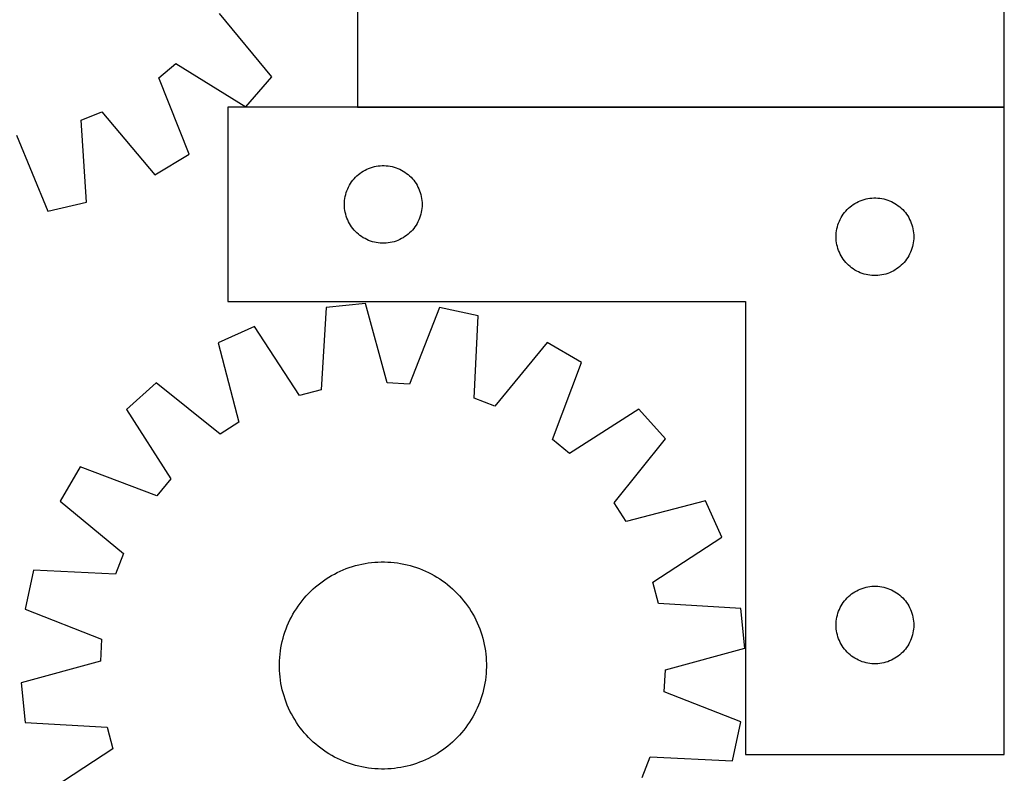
# Model space of a CAD drawing. Header units: millimetres. Extents: x 7 to 1493, y 7 to 2993.
# Tile 11 of 13: x 1113 to 1493, y 2211 to 2502. Entities that reach past the tile are written whole.
import ezdxf

# ---------------------------------------------------------------- set-up
doc = ezdxf.new("R2010")
doc.units = ezdxf.units.MM
doc.layers.add('COMMON', color=5, linetype='CONTINUOUS', true_color=0x0000ff)
doc.layers.add('CUT', color=7, linetype='CONTINUOUS', true_color=0x000000)

msp = doc.modelspace()

# ---------------------------------------------------------------- linework, layer by layer
at = {"layer": 'COMMON'}
msp.add_line((1243.435594, 2468.736542), (1493.435594, 2468.736542), dxfattribs=at)
at = {"layer": 'CUT'}
for p, q in [((1493.435594, 2468.836543), (1493.435594, 2768.836543)), ((1243.435594, 2568.836543), (1243.435594, 2468.836543)), ((1210.395832, 2480.459351), (1190.13133, 2504.920028)), ((1166.702857, 2480.052912), (1173.275393, 2485.559376)), ((1173.275393, 2485.559376), (1200.292808, 2468.855065)), ((1178.416778, 2450.52735), (1166.702857, 2480.052912)), ((1200.292808, 2468.855065), (1210.395832, 2480.459351)), ((1136.736693, 2463.642676), (1144.689137, 2466.848608)), ((1144.689137, 2466.848608), (1165.22231, 2442.613024)), ((1493.435594, 2468.636542), (1193.435594, 2468.636542)), ((1193.435594, 2468.636542), (1193.435594, 2393.636542)), ((1243.435594, 2468.836543), (1493.435594, 2468.836543)), ((1493.435594, 2218.636542), (1493.435594, 2468.636542)), ((1138.753393, 2431.942397), (1136.736693, 2463.642676)), ((1111.720047, 2457.88725), (1123.759047, 2428.49274)), ((1165.22231, 2442.613024), (1178.416778, 2450.52735)), ((1243.826697, 2442.654749), (1244.43238, 2443.134131)), ((1244.43238, 2443.134131), (1245.061938, 2443.581697)), ((1245.061938, 2443.581697), (1245.713702, 2443.996262)), ((1245.713702, 2443.996262), (1246.385943, 2444.376724)), ((1246.385943, 2444.376724), (1247.076878, 2444.722076)), ((1247.076878, 2444.722076), (1247.784676, 2445.031402)), ((1247.784676, 2445.031402), (1248.507459, 2445.303881)), ((1248.507459, 2445.303881), (1249.24331, 2445.53879)), ((1249.24331, 2445.53879), (1249.990278, 2445.735508)), ((1249.990278, 2445.735508), (1250.746383, 2445.893512)), ((1250.746383, 2445.893512), (1251.509619, 2446.012382)), ((1251.509619, 2446.012382), (1252.277962, 2446.091805)), ((1252.277962, 2446.091805), (1253.049376, 2446.131569)), ((1253.049376, 2446.131569), (1253.821813, 2446.131569)), ((1253.821813, 2446.131569), (1254.593226, 2446.091805)), ((1254.593226, 2446.091805), (1255.36157, 2446.012382)), ((1255.36157, 2446.012382), (1256.124806, 2445.893512)), ((1256.124806, 2445.893512), (1256.88091, 2445.735508)), ((1256.88091, 2445.735508), (1257.627879, 2445.53879)), ((1257.627879, 2445.53879), (1258.36373, 2445.303881)), ((1258.36373, 2445.303881), (1259.086513, 2445.031402)), ((1259.086513, 2445.031402), (1259.79431, 2444.722076)), ((1259.79431, 2444.722076), (1260.485245, 2444.376724)), ((1260.485245, 2444.376724), (1261.157486, 2443.996262)), ((1261.157486, 2443.996262), (1261.80925, 2443.581697)), ((1261.80925, 2443.581697), (1262.438808, 2443.134131)), ((1262.438808, 2443.134131), (1263.044492, 2442.654749)), ((1240.381316, 2438.524763), (1240.778961, 2439.186985)), ((1240.778961, 2439.186985), (1241.210169, 2439.827859)), ((1241.210169, 2439.827859), (1241.673797, 2440.445685)), ((1241.673797, 2440.445685), (1242.168615, 2441.038824)), ((1242.168615, 2441.038824), (1242.693311, 2441.605705)), ((1242.693311, 2441.605705), (1243.246494, 2442.144823)), ((1243.246494, 2442.144823), (1243.826697, 2442.654749)), ((1263.044492, 2442.654749), (1263.624694, 2442.144823)), ((1263.624694, 2442.144823), (1264.177877, 2441.605705)), ((1264.177877, 2441.605705), (1264.702573, 2441.038824)), ((1264.702573, 2441.038824), (1265.197391, 2440.445685)), ((1265.197391, 2440.445685), (1265.661019, 2439.827859)), ((1265.661019, 2439.827859), (1266.092228, 2439.186985)), ((1266.092228, 2439.186985), (1266.489873, 2438.524763)), ((1238.930178, 2434.956609), (1239.146064, 2435.698265)), ((1239.146064, 2435.698265), (1239.399842, 2436.427824)), ((1239.399842, 2436.427824), (1239.690841, 2437.143351)), ((1239.690841, 2437.143351), (1240.018288, 2437.842949)), ((1240.018288, 2437.842949), (1240.381316, 2438.524763)), ((1266.489873, 2438.524763), (1266.8529, 2437.842949)), ((1266.8529, 2437.842949), (1267.180348, 2437.143351)), ((1267.180348, 2437.143351), (1267.471347, 2436.427824)), ((1267.471347, 2436.427824), (1267.725125, 2435.698265)), ((1267.725125, 2435.698265), (1267.94101, 2434.956609)), ((1123.759047, 2428.49274), (1138.753393, 2431.942397)), ((1238.435594, 2431.136542), (1238.455483, 2431.908724)), ((1238.455483, 2431.908724), (1238.515096, 2432.678857)), ((1238.515096, 2432.678857), (1238.614276, 2433.444901)), ((1238.614276, 2433.444901), (1238.752759, 2434.204823)), ((1238.752759, 2434.204823), (1238.930178, 2434.956609)), ((1267.94101, 2434.956609), (1268.11843, 2434.204823)), ((1268.11843, 2434.204823), (1268.256913, 2433.444901)), ((1268.256913, 2433.444901), (1268.356092, 2432.678857)), ((1268.356092, 2432.678857), (1268.415706, 2431.908724)), ((1268.415706, 2431.908724), (1268.435594, 2431.136542)), ((1435.061938, 2431.081697), (1435.713702, 2431.496262)), ((1435.713702, 2431.496262), (1436.385943, 2431.876724)), ((1436.385943, 2431.876724), (1437.076878, 2432.222076)), ((1437.076878, 2432.222076), (1437.784676, 2432.531402)), ((1437.784676, 2432.531402), (1438.507459, 2432.803881)), ((1438.507459, 2432.803881), (1439.24331, 2433.03879)), ((1439.24331, 2433.03879), (1439.990278, 2433.235508)), ((1439.990278, 2433.235508), (1440.746383, 2433.393512)), ((1440.746383, 2433.393512), (1441.509619, 2433.512382)), ((1441.509619, 2433.512382), (1442.277962, 2433.591805)), ((1442.277962, 2433.591805), (1443.049376, 2433.631569)), ((1443.049376, 2433.631569), (1443.821813, 2433.631569)), ((1443.821813, 2433.631569), (1444.593226, 2433.591805)), ((1444.593226, 2433.591805), (1445.36157, 2433.512382)), ((1445.36157, 2433.512382), (1446.124806, 2433.393512)), ((1446.124806, 2433.393512), (1446.88091, 2433.235508)), ((1446.88091, 2433.235508), (1447.627879, 2433.03879)), ((1447.627879, 2433.03879), (1448.36373, 2432.803881)), ((1448.36373, 2432.803881), (1449.086513, 2432.531402)), ((1449.086513, 2432.531402), (1449.79431, 2432.222076)), ((1449.79431, 2432.222076), (1450.485245, 2431.876724)), ((1450.485245, 2431.876724), (1451.157486, 2431.496262)), ((1451.157486, 2431.496262), (1451.80925, 2431.081697)), ((1238.455483, 2430.364361), (1238.435594, 2431.136542)), ((1238.515096, 2429.594227), (1238.455483, 2430.364361)), ((1238.614276, 2428.828184), (1238.515096, 2429.594227)), ((1238.752759, 2428.068261), (1238.614276, 2428.828184)), ((1238.930178, 2427.316475), (1238.752759, 2428.068261)), ((1268.11843, 2428.068261), (1267.94101, 2427.316475)), ((1268.256913, 2428.828184), (1268.11843, 2428.068261)), ((1268.356092, 2429.594227), (1268.256913, 2428.828184)), ((1268.415706, 2430.364361), (1268.356092, 2429.594227)), ((1268.435594, 2431.136542), (1268.415706, 2430.364361)), ((1431.210169, 2427.327859), (1431.673797, 2427.945685)), ((1431.673797, 2427.945685), (1432.168615, 2428.538824)), ((1432.168615, 2428.538824), (1432.693311, 2429.105705)), ((1432.693311, 2429.105705), (1433.246494, 2429.644823)), ((1433.246494, 2429.644823), (1433.826697, 2430.154749)), ((1433.826697, 2430.154749), (1434.43238, 2430.634131)), ((1434.43238, 2430.634131), (1435.061938, 2431.081697)), ((1451.80925, 2431.081697), (1452.438808, 2430.634131)), ((1452.438808, 2430.634131), (1453.044492, 2430.154749)), ((1453.044492, 2430.154749), (1453.624694, 2429.644823)), ((1453.624694, 2429.644823), (1454.177877, 2429.105705)), ((1454.177877, 2429.105705), (1454.702573, 2428.538824)), ((1454.702573, 2428.538824), (1455.197391, 2427.945685)), ((1455.197391, 2427.945685), (1455.661019, 2427.327859)), ((1239.146064, 2426.57482), (1238.930178, 2427.316475)), ((1239.399842, 2425.845261), (1239.146064, 2426.57482)), ((1239.690841, 2425.129734), (1239.399842, 2425.845261)), ((1240.018288, 2424.430135), (1239.690841, 2425.129734)), ((1240.381316, 2423.748321), (1240.018288, 2424.430135)), ((1266.8529, 2424.430135), (1266.489873, 2423.748321)), ((1267.180348, 2425.129734), (1266.8529, 2424.430135)), ((1267.471347, 2425.845261), (1267.180348, 2425.129734)), ((1267.725125, 2426.57482), (1267.471347, 2425.845261)), ((1267.94101, 2427.316475), (1267.725125, 2426.57482)), ((1429.146064, 2423.198265), (1429.399842, 2423.927824)), ((1429.399842, 2423.927824), (1429.690841, 2424.643351)), ((1429.690841, 2424.643351), (1430.018288, 2425.342949)), ((1430.018288, 2425.342949), (1430.381316, 2426.024763)), ((1430.381316, 2426.024763), (1430.778961, 2426.686985)), ((1430.778961, 2426.686985), (1431.210169, 2427.327859)), ((1455.661019, 2427.327859), (1456.092228, 2426.686985)), ((1456.092228, 2426.686985), (1456.489873, 2426.024763)), ((1456.489873, 2426.024763), (1456.8529, 2425.342949)), ((1456.8529, 2425.342949), (1457.180348, 2424.643351)), ((1457.180348, 2424.643351), (1457.471347, 2423.927824)), ((1457.471347, 2423.927824), (1457.725125, 2423.198265)), ((1240.778961, 2423.086099), (1240.381316, 2423.748321)), ((1241.210169, 2422.445226), (1240.778961, 2423.086099)), ((1241.673797, 2421.8274), (1241.210169, 2422.445226)), ((1242.168615, 2421.23426), (1241.673797, 2421.8274)), ((1242.693311, 2420.66738), (1242.168615, 2421.23426)), ((1243.246494, 2420.128262), (1242.693311, 2420.66738)), ((1243.826697, 2419.618336), (1243.246494, 2420.128262)), ((1263.624694, 2420.128262), (1263.044492, 2419.618336)), ((1264.177877, 2420.66738), (1263.624694, 2420.128262)), ((1264.702573, 2421.23426), (1264.177877, 2420.66738)), ((1265.197391, 2421.8274), (1264.702573, 2421.23426)), ((1265.661019, 2422.445226), (1265.197391, 2421.8274)), ((1266.092228, 2423.086099), (1265.661019, 2422.445226)), ((1266.489873, 2423.748321), (1266.092228, 2423.086099)), ((1428.455483, 2419.408724), (1428.515096, 2420.178857)), ((1428.515096, 2420.178857), (1428.614276, 2420.944901)), ((1428.614276, 2420.944901), (1428.752759, 2421.704823)), ((1428.752759, 2421.704823), (1428.930178, 2422.456609)), ((1428.930178, 2422.456609), (1429.146064, 2423.198265)), ((1457.725125, 2423.198265), (1457.94101, 2422.456609)), ((1457.94101, 2422.456609), (1458.11843, 2421.704823)), ((1458.11843, 2421.704823), (1458.256913, 2420.944901)), ((1458.256913, 2420.944901), (1458.356092, 2420.178857)), ((1458.356092, 2420.178857), (1458.415706, 2419.408724)), ((1244.43238, 2419.138954), (1243.826697, 2419.618336)), ((1245.061938, 2418.691387), (1244.43238, 2419.138954)), ((1245.713702, 2418.276823), (1245.061938, 2418.691387)), ((1246.385943, 2417.89636), (1245.713702, 2418.276823)), ((1247.076878, 2417.551008), (1246.385943, 2417.89636)), ((1247.784676, 2417.241683), (1247.076878, 2417.551008)), ((1248.507459, 2416.969204), (1247.784676, 2417.241683)), ((1249.24331, 2416.734294), (1248.507459, 2416.969204)), ((1249.990278, 2416.537577), (1249.24331, 2416.734294)), ((1250.746383, 2416.379573), (1249.990278, 2416.537577)), ((1251.509619, 2416.260702), (1250.746383, 2416.379573)), ((1252.277962, 2416.181279), (1251.509619, 2416.260702)), ((1253.049376, 2416.141515), (1252.277962, 2416.181279)), ((1254.593226, 2416.181279), (1253.821813, 2416.141515)), ((1255.36157, 2416.260702), (1254.593226, 2416.181279)), ((1256.124806, 2416.379573), (1255.36157, 2416.260702)), ((1256.88091, 2416.537577), (1256.124806, 2416.379573)), ((1257.627879, 2416.734294), (1256.88091, 2416.537577)), ((1258.36373, 2416.969204), (1257.627879, 2416.734294)), ((1259.086513, 2417.241683), (1258.36373, 2416.969204)), ((1259.79431, 2417.551008), (1259.086513, 2417.241683)), ((1260.485245, 2417.89636), (1259.79431, 2417.551008)), ((1261.157486, 2418.276823), (1260.485245, 2417.89636)), ((1261.80925, 2418.691387), (1261.157486, 2418.276823)), ((1262.438808, 2419.138954), (1261.80925, 2418.691387)), ((1263.044492, 2419.618336), (1262.438808, 2419.138954)), ((1428.435594, 2418.636542), (1428.455483, 2419.408724)), ((1428.455483, 2417.864361), (1428.435594, 2418.636542)), ((1428.515096, 2417.094227), (1428.455483, 2417.864361)), ((1428.614276, 2416.328184), (1428.515096, 2417.094227)), ((1428.752759, 2415.568261), (1428.614276, 2416.328184)), ((1458.256913, 2416.328184), (1458.11843, 2415.568261)), ((1458.356092, 2417.094227), (1458.256913, 2416.328184)), ((1458.415706, 2417.864361), (1458.356092, 2417.094227)), ((1458.415706, 2419.408724), (1458.435594, 2418.636542)), ((1458.435594, 2418.636542), (1458.415706, 2417.864361)), ((1253.821813, 2416.141515), (1253.049376, 2416.141515)), ((1428.930178, 2414.816475), (1428.752759, 2415.568261)), ((1429.146064, 2414.07482), (1428.930178, 2414.816475)), ((1429.399842, 2413.345261), (1429.146064, 2414.07482)), ((1429.690841, 2412.629734), (1429.399842, 2413.345261)), ((1430.018288, 2411.930135), (1429.690841, 2412.629734)), ((1457.180348, 2412.629734), (1456.8529, 2411.930135)), ((1457.471347, 2413.345261), (1457.180348, 2412.629734)), ((1457.725125, 2414.07482), (1457.471347, 2413.345261)), ((1457.94101, 2414.816475), (1457.725125, 2414.07482)), ((1458.11843, 2415.568261), (1457.94101, 2414.816475)), ((1430.381316, 2411.248321), (1430.018288, 2411.930135)), ((1430.778961, 2410.586099), (1430.381316, 2411.248321)), ((1431.210169, 2409.945226), (1430.778961, 2410.586099)), ((1431.673797, 2409.3274), (1431.210169, 2409.945226)), ((1432.168615, 2408.73426), (1431.673797, 2409.3274)), ((1432.693311, 2408.16738), (1432.168615, 2408.73426)), ((1454.702573, 2408.73426), (1454.177877, 2408.16738)), ((1455.197391, 2409.3274), (1454.702573, 2408.73426)), ((1455.661019, 2409.945226), (1455.197391, 2409.3274)), ((1456.092228, 2410.586099), (1455.661019, 2409.945226)), ((1456.489873, 2411.248321), (1456.092228, 2410.586099)), ((1456.8529, 2411.930135), (1456.489873, 2411.248321)), ((1433.246494, 2407.628262), (1432.693311, 2408.16738)), ((1433.826697, 2407.118336), (1433.246494, 2407.628262)), ((1434.43238, 2406.638954), (1433.826697, 2407.118336)), ((1435.061938, 2406.191387), (1434.43238, 2406.638954)), ((1435.713702, 2405.776823), (1435.061938, 2406.191387)), ((1436.385943, 2405.39636), (1435.713702, 2405.776823)), ((1437.076878, 2405.051008), (1436.385943, 2405.39636)), ((1437.784676, 2404.741683), (1437.076878, 2405.051008)), ((1449.79431, 2405.051008), (1449.086513, 2404.741683)), ((1450.485245, 2405.39636), (1449.79431, 2405.051008)), ((1451.157486, 2405.776823), (1450.485245, 2405.39636)), ((1451.80925, 2406.191387), (1451.157486, 2405.776823)), ((1452.438808, 2406.638954), (1451.80925, 2406.191387)), ((1453.044492, 2407.118336), (1452.438808, 2406.638954)), ((1453.624694, 2407.628262), (1453.044492, 2407.118336)), ((1454.177877, 2408.16738), (1453.624694, 2407.628262)), ((1438.507459, 2404.469204), (1437.784676, 2404.741683)), ((1439.24331, 2404.234294), (1438.507459, 2404.469204)), ((1439.990278, 2404.037577), (1439.24331, 2404.234294)), ((1440.746383, 2403.879573), (1439.990278, 2404.037577)), ((1441.509619, 2403.760702), (1440.746383, 2403.879573)), ((1442.277962, 2403.681279), (1441.509619, 2403.760702)), ((1443.049376, 2403.641515), (1442.277962, 2403.681279)), ((1443.821813, 2403.641515), (1443.049376, 2403.641515)), ((1444.593226, 2403.681279), (1443.821813, 2403.641515)), ((1445.36157, 2403.760702), (1444.593226, 2403.681279)), ((1446.124806, 2403.879573), (1445.36157, 2403.760702)), ((1446.88091, 2404.037577), (1446.124806, 2403.879573)), ((1447.627879, 2404.234294), (1446.88091, 2404.037577)), ((1448.36373, 2404.469204), (1447.627879, 2404.234294)), ((1449.086513, 2404.741683), (1448.36373, 2404.469204)), ((1193.435594, 2393.636542), (1393.435594, 2393.636542)), ((1393.435594, 2393.636542), (1393.435594, 2218.636542)), ((1231.317527, 2391.264884), (1229.416497, 2359.557458)), ((1246.622488, 2392.842457), (1231.317527, 2391.264884)), ((1254.951374, 2362.189489), (1246.622488, 2392.842457)), ((1275.119169, 2391.291666), (1263.513049, 2361.723562)), ((1290.162548, 2388.062534), (1275.119169, 2391.291666)), ((1288.611502, 2356.336062), (1290.162548, 2388.062534)), ((1203.736352, 2383.933815), (1189.667966, 2377.703961)), ((1221.129881, 2357.354878), (1203.736352, 2383.933815)), ((1189.667966, 2377.703961), (1197.658113, 2346.960956)), ((1316.785282, 2377.781685), (1296.61016, 2353.247236)), ((1330.09453, 2370.061939), (1316.785282, 2377.781685)), ((1318.815378, 2340.367571), (1330.09453, 2370.061939)), ((1165.702134, 2362.208648), (1154.247436, 2351.936334)), ((1190.457707, 2342.305473), (1165.702134, 2362.208648)), ((1229.416497, 2359.557458), (1221.129881, 2357.354878)), ((1263.513049, 2361.723562), (1254.951374, 2362.189489)), ((1296.61016, 2353.247236), (1288.611502, 2356.336062)), ((1154.247436, 2351.936334), (1171.346627, 2325.167091)), ((1352.237297, 2352.057393), (1325.468054, 2334.958201)), ((1362.509611, 2340.602694), (1352.237297, 2352.057393)), ((1197.658113, 2346.960956), (1190.457707, 2342.305473)), ((1325.468054, 2334.958201), (1318.815378, 2340.367571)), ((1342.606436, 2315.847122), (1362.509611, 2340.602694)), ((1136.24289, 2329.793567), (1128.523143, 2316.484319)), ((1165.937258, 2318.514415), (1136.24289, 2329.793567)), ((1171.346627, 2325.167091), (1165.937258, 2318.514415)), ((1128.523143, 2316.484319), (1153.057592, 2296.309197)), ((1347.261919, 2308.646716), (1342.606436, 2315.847122)), ((1378.004924, 2316.636862), (1347.261919, 2308.646716)), ((1384.234778, 2302.568477), (1378.004924, 2316.636862)), ((1357.655841, 2285.174948), (1384.234778, 2302.568477)), ((1153.057592, 2296.309197), (1149.968766, 2288.310539)), ((1239.141026, 2290.411042), (1240.323063, 2290.837418)), ((1240.323063, 2290.837418), (1241.517909, 2291.226455)), ((1241.517909, 2291.226455), (1242.724385, 2291.577769)), ((1242.724385, 2291.577769), (1243.941301, 2291.891013)), ((1243.941301, 2291.891013), (1245.167456, 2292.165878)), ((1245.167456, 2292.165878), (1246.40164, 2292.402093)), ((1246.40164, 2292.402093), (1247.642634, 2292.599426)), ((1247.642634, 2292.599426), (1248.889214, 2292.75768)), ((1248.889214, 2292.75768), (1250.14015, 2292.8767)), ((1250.14015, 2292.8767), (1251.394208, 2292.956368)), ((1251.394208, 2292.956368), (1252.650149, 2292.996606)), ((1252.650149, 2292.996606), (1253.906734, 2292.997375)), ((1253.906734, 2292.997375), (1255.162723, 2292.958672)), ((1255.162723, 2292.958672), (1256.416877, 2292.880538)), ((1256.416877, 2292.880538), (1257.667958, 2292.763047)), ((1257.667958, 2292.763047), (1258.91473, 2292.606318)), ((1258.91473, 2292.606318), (1260.155965, 2292.410503)), ((1260.155965, 2292.410503), (1261.390437, 2292.175797)), ((1261.390437, 2292.175797), (1262.616927, 2291.902432)), ((1262.616927, 2291.902432), (1263.834225, 2291.590676)), ((1263.834225, 2291.590676), (1265.04113, 2291.240838)), ((1265.04113, 2291.240838), (1266.236451, 2290.853262)), ((1266.236451, 2290.853262), (1267.419008, 2290.428332)), ((1118.242295, 2289.861585), (1115.013163, 2274.818206)), ((1149.968766, 2288.310539), (1118.242295, 2289.861585)), ((1231.321545, 2286.420793), (1232.382104, 2287.094754)), ((1232.382104, 2287.094754), (1233.463308, 2287.735069)), ((1233.463308, 2287.735069), (1234.564092, 2288.341107)), ((1234.564092, 2288.341107), (1235.683369, 2288.912269)), ((1235.683369, 2288.912269), (1236.820034, 2289.447992)), ((1236.820034, 2289.447992), (1237.972966, 2289.947748)), ((1237.972966, 2289.947748), (1239.141026, 2290.411042)), ((1267.419008, 2290.428332), (1268.587634, 2289.966467)), ((1268.587634, 2289.966467), (1269.741176, 2289.468122)), ((1269.741176, 2289.468122), (1270.878496, 2288.933789)), ((1270.878496, 2288.933789), (1271.99847, 2288.363996)), ((1271.99847, 2288.363996), (1273.099994, 2287.759304)), ((1273.099994, 2287.759304), (1274.181981, 2287.120312)), ((1274.181981, 2287.120312), (1275.243363, 2286.447649)), ((1226.364311, 2282.570711), (1227.306381, 2283.402282)), ((1227.306381, 2283.402282), (1228.274107, 2284.203851)), ((1228.274107, 2284.203851), (1229.266533, 2284.974628)), ((1229.266533, 2284.974628), (1230.28268, 2285.713852)), ((1230.28268, 2285.713852), (1231.321545, 2286.420793)), ((1275.243363, 2286.447649), (1276.283092, 2285.741978)), ((1276.283092, 2285.741978), (1277.300142, 2285.003998)), ((1277.300142, 2285.003998), (1278.29351, 2284.234435)), ((1278.29351, 2284.234435), (1279.262215, 2283.43405)), ((1279.262215, 2283.43405), (1280.205302, 2282.603631)), ((1359.858421, 2276.888331), (1357.655841, 2285.174948)), ((1438.507459, 2282.803881), (1439.24331, 2283.03879)), ((1439.24331, 2283.03879), (1439.990278, 2283.235508)), ((1439.990278, 2283.235508), (1440.746383, 2283.393512)), ((1440.746383, 2283.393512), (1441.509619, 2283.512382)), ((1441.509619, 2283.512382), (1442.277962, 2283.591805)), ((1442.277962, 2283.591805), (1443.049376, 2283.631569)), ((1443.049376, 2283.631569), (1443.821813, 2283.631569)), ((1443.821813, 2283.631569), (1444.593226, 2283.591805)), ((1444.593226, 2283.591805), (1445.36157, 2283.512382)), ((1445.36157, 2283.512382), (1446.124806, 2283.393512)), ((1446.124806, 2283.393512), (1446.88091, 2283.235508)), ((1446.88091, 2283.235508), (1447.627879, 2283.03879)), ((1447.627879, 2283.03879), (1448.36373, 2282.803881)), ((1222.870779, 2278.961252), (1223.701197, 2279.904339)), ((1223.701197, 2279.904339), (1224.560829, 2280.820876)), ((1224.560829, 2280.820876), (1225.448826, 2281.709959)), ((1225.448826, 2281.709959), (1226.364311, 2282.570711)), ((1280.205302, 2282.603631), (1281.121839, 2281.744)), ((1281.121839, 2281.744), (1282.010922, 2280.856003)), ((1282.010922, 2280.856003), (1282.871674, 2279.940518)), ((1282.871674, 2279.940518), (1283.703245, 2278.998447)), ((1432.693311, 2279.105705), (1433.246494, 2279.644823)), ((1433.246494, 2279.644823), (1433.826697, 2280.154749)), ((1433.826697, 2280.154749), (1434.43238, 2280.634131)), ((1434.43238, 2280.634131), (1435.061938, 2281.081697)), ((1435.061938, 2281.081697), (1435.713702, 2281.496262)), ((1435.713702, 2281.496262), (1436.385943, 2281.876724)), ((1436.385943, 2281.876724), (1437.076878, 2282.222076)), ((1437.076878, 2282.222076), (1437.784676, 2282.531402)), ((1437.784676, 2282.531402), (1438.507459, 2282.803881)), ((1448.36373, 2282.803881), (1449.086513, 2282.531402)), ((1449.086513, 2282.531402), (1449.79431, 2282.222076)), ((1449.79431, 2282.222076), (1450.485245, 2281.876724)), ((1450.485245, 2281.876724), (1451.157486, 2281.496262)), ((1451.157486, 2281.496262), (1451.80925, 2281.081697)), ((1451.80925, 2281.081697), (1452.438808, 2280.634131)), ((1452.438808, 2280.634131), (1453.044492, 2280.154749)), ((1453.044492, 2280.154749), (1453.624694, 2279.644823)), ((1453.624694, 2279.644823), (1454.177877, 2279.105705)), ((1219.85718, 2274.9424), (1220.56285, 2275.982129)), ((1220.56285, 2275.982129), (1221.300831, 2276.999179)), ((1221.300831, 2276.999179), (1222.070393, 2277.992547)), ((1222.070393, 2277.992547), (1222.870779, 2278.961252)), ((1283.703245, 2278.998447), (1284.504814, 2278.030722)), ((1284.504814, 2278.030722), (1285.275591, 2277.038296)), ((1285.275591, 2277.038296), (1286.014815, 2276.022148)), ((1286.014815, 2276.022148), (1286.721756, 2274.983283)), ((1391.565847, 2274.987301), (1359.858421, 2276.888331)), ((1430.018288, 2275.342949), (1430.381316, 2276.024763)), ((1430.381316, 2276.024763), (1430.778961, 2276.686985)), ((1430.778961, 2276.686985), (1431.210169, 2277.327859)), ((1431.210169, 2277.327859), (1431.673797, 2277.945685)), ((1431.673797, 2277.945685), (1432.168615, 2278.538824)), ((1432.168615, 2278.538824), (1432.693311, 2279.105705)), ((1454.177877, 2279.105705), (1454.702573, 2278.538824)), ((1454.702573, 2278.538824), (1455.197391, 2277.945685)), ((1455.197391, 2277.945685), (1455.661019, 2277.327859)), ((1455.661019, 2277.327859), (1456.092228, 2276.686985)), ((1456.092228, 2276.686985), (1456.489873, 2276.024763)), ((1456.489873, 2276.024763), (1456.8529, 2275.342949)), ((1115.013163, 2274.818206), (1144.581266, 2263.212086)), ((1217.37104, 2270.577533), (1217.940833, 2271.697507)), ((1217.940833, 2271.697507), (1218.545524, 2272.799031)), ((1218.545524, 2272.799031), (1219.184517, 2273.881018)), ((1219.184517, 2273.881018), (1219.85718, 2274.9424)), ((1286.721756, 2274.983283), (1287.395717, 2273.922725)), ((1287.395717, 2273.922725), (1288.036032, 2272.84152)), ((1288.036032, 2272.84152), (1288.64207, 2271.740737)), ((1288.64207, 2271.740737), (1289.213232, 2270.62146)), ((1393.14342, 2259.682341), (1391.565847, 2274.987301)), ((1428.614276, 2270.944901), (1428.752759, 2271.704823)), ((1428.752759, 2271.704823), (1428.930178, 2272.456609)), ((1428.930178, 2272.456609), (1429.146064, 2273.198265)), ((1429.146064, 2273.198265), (1429.399842, 2273.927824)), ((1429.399842, 2273.927824), (1429.690841, 2274.643351)), ((1429.690841, 2274.643351), (1430.018288, 2275.342949)), ((1456.8529, 2275.342949), (1457.180348, 2274.643351)), ((1457.180348, 2274.643351), (1457.471347, 2273.927824)), ((1457.471347, 2273.927824), (1457.725125, 2273.198265)), ((1457.725125, 2273.198265), (1457.94101, 2272.456609)), ((1457.94101, 2272.456609), (1458.11843, 2271.704823)), ((1458.11843, 2271.704823), (1458.256913, 2270.944901)), ((1215.876496, 2267.118045), (1216.338362, 2268.286671)), ((1216.338362, 2268.286671), (1216.836707, 2269.440213)), ((1216.836707, 2269.440213), (1217.37104, 2270.577533)), ((1289.213232, 2270.62146), (1289.748955, 2269.484795)), ((1289.748955, 2269.484795), (1290.248711, 2268.331863)), ((1290.248711, 2268.331863), (1290.712005, 2267.163802)), ((1428.435594, 2268.636542), (1428.455483, 2269.408724)), ((1428.455483, 2267.864361), (1428.435594, 2268.636542)), ((1428.455483, 2269.408724), (1428.515096, 2270.178857)), ((1428.515096, 2267.094227), (1428.455483, 2267.864361)), ((1428.515096, 2270.178857), (1428.614276, 2270.944901)), ((1458.256913, 2270.944901), (1458.356092, 2270.178857)), ((1458.356092, 2270.178857), (1458.415706, 2269.408724)), ((1458.415706, 2267.864361), (1458.356092, 2267.094227)), ((1458.415706, 2269.408724), (1458.435594, 2268.636542)), ((1458.435594, 2268.636542), (1458.415706, 2267.864361)), ((1214.714153, 2263.533262), (1215.063991, 2264.740167)), ((1215.063991, 2264.740167), (1215.451566, 2265.935488)), ((1215.451566, 2265.935488), (1215.876496, 2267.118045)), ((1290.712005, 2267.163802), (1291.138381, 2265.981766)), ((1291.138381, 2265.981766), (1291.527418, 2264.78692)), ((1291.527418, 2264.78692), (1291.878732, 2263.580443)), ((1428.614276, 2266.328184), (1428.515096, 2267.094227)), ((1428.752759, 2265.568261), (1428.614276, 2266.328184)), ((1428.930178, 2264.816475), (1428.752759, 2265.568261)), ((1429.146064, 2264.07482), (1428.930178, 2264.816475)), ((1429.399842, 2263.345261), (1429.146064, 2264.07482)), ((1457.725125, 2264.07482), (1457.471347, 2263.345261)), ((1457.94101, 2264.816475), (1457.725125, 2264.07482)), ((1458.11843, 2265.568261), (1457.94101, 2264.816475)), ((1458.256913, 2266.328184), (1458.11843, 2265.568261)), ((1458.356092, 2267.094227), (1458.256913, 2266.328184)), ((1144.581266, 2263.212086), (1144.115339, 2254.650411)), ((1213.894325, 2259.855002), (1214.129031, 2261.089474)), ((1214.129031, 2261.089474), (1214.402397, 2262.315964)), ((1214.402397, 2262.315964), (1214.714153, 2263.533262)), ((1291.878732, 2263.580443), (1292.191976, 2262.363527)), ((1292.191976, 2262.363527), (1292.466841, 2261.137372)), ((1292.466841, 2261.137372), (1292.703057, 2259.903189)), ((1429.690841, 2262.629734), (1429.399842, 2263.345261)), ((1430.018288, 2261.930135), (1429.690841, 2262.629734)), ((1430.381316, 2261.248321), (1430.018288, 2261.930135)), ((1430.778961, 2260.586099), (1430.381316, 2261.248321)), ((1431.210169, 2259.945226), (1430.778961, 2260.586099)), ((1456.092228, 2260.586099), (1455.661019, 2259.945226)), ((1456.489873, 2261.248321), (1456.092228, 2260.586099)), ((1456.8529, 2261.930135), (1456.489873, 2261.248321)), ((1457.180348, 2262.629734), (1456.8529, 2261.930135)), ((1457.471347, 2263.345261), (1457.180348, 2262.629734)), ((1213.424291, 2256.115914), (1213.541781, 2257.366994)), ((1213.541781, 2257.366994), (1213.698511, 2258.613767)), ((1213.698511, 2258.613767), (1213.894325, 2259.855002)), ((1292.703057, 2259.903189), (1292.900389, 2258.662194)), ((1292.900389, 2258.662194), (1293.058643, 2257.415614)), ((1293.058643, 2257.415614), (1293.177663, 2256.164678)), ((1362.490452, 2251.353455), (1393.14342, 2259.682341)), ((1431.673797, 2259.3274), (1431.210169, 2259.945226)), ((1432.168615, 2258.73426), (1431.673797, 2259.3274)), ((1432.693311, 2258.16738), (1432.168615, 2258.73426)), ((1433.246494, 2257.628262), (1432.693311, 2258.16738)), ((1433.826697, 2257.118336), (1433.246494, 2257.628262)), ((1434.43238, 2256.638954), (1433.826697, 2257.118336)), ((1435.061938, 2256.191387), (1434.43238, 2256.638954)), ((1452.438808, 2256.638954), (1451.80925, 2256.191387)), ((1453.044492, 2257.118336), (1452.438808, 2256.638954)), ((1453.624694, 2257.628262), (1453.044492, 2257.118336)), ((1454.177877, 2258.16738), (1453.624694, 2257.628262)), ((1454.702573, 2258.73426), (1454.177877, 2258.16738)), ((1455.197391, 2259.3274), (1454.702573, 2258.73426)), ((1455.661019, 2259.945226), (1455.197391, 2259.3274)), ((1144.115339, 2254.650411), (1113.462372, 2246.321524)), ((1213.307454, 2253.605771), (1213.346156, 2254.86176)), ((1213.308222, 2252.349186), (1213.307454, 2253.605771)), ((1213.346156, 2254.86176), (1213.424291, 2256.115914)), ((1293.177663, 2256.164678), (1293.257331, 2254.910621)), ((1293.257331, 2254.910621), (1293.297569, 2253.65468)), ((1293.297569, 2253.65468), (1293.298338, 2252.398095)), ((1435.713702, 2255.776823), (1435.061938, 2256.191387)), ((1436.385943, 2255.39636), (1435.713702, 2255.776823)), ((1437.076878, 2255.051008), (1436.385943, 2255.39636)), ((1437.784676, 2254.741683), (1437.076878, 2255.051008)), ((1438.507459, 2254.469204), (1437.784676, 2254.741683)), ((1439.24331, 2254.234294), (1438.507459, 2254.469204)), ((1439.990278, 2254.037577), (1439.24331, 2254.234294)), ((1440.746383, 2253.879573), (1439.990278, 2254.037577)), ((1441.509619, 2253.760702), (1440.746383, 2253.879573)), ((1442.277962, 2253.681279), (1441.509619, 2253.760702)), ((1443.049376, 2253.641515), (1442.277962, 2253.681279)), ((1443.821813, 2253.641515), (1443.049376, 2253.641515)), ((1444.593226, 2253.681279), (1443.821813, 2253.641515)), ((1445.36157, 2253.760702), (1444.593226, 2253.681279)), ((1446.124806, 2253.879573), (1445.36157, 2253.760702)), ((1446.88091, 2254.037577), (1446.124806, 2253.879573)), ((1447.627879, 2254.234294), (1446.88091, 2254.037577)), ((1448.36373, 2254.469204), (1447.627879, 2254.234294)), ((1449.086513, 2254.741683), (1448.36373, 2254.469204)), ((1449.79431, 2255.051008), (1449.086513, 2254.741683)), ((1450.485245, 2255.39636), (1449.79431, 2255.051008)), ((1451.157486, 2255.776823), (1450.485245, 2255.39636)), ((1451.80925, 2256.191387), (1451.157486, 2255.776823)), ((1213.34846, 2251.093245), (1213.308222, 2252.349186)), ((1213.428129, 2249.839187), (1213.34846, 2251.093245)), ((1213.547149, 2248.588251), (1213.428129, 2249.839187)), ((1293.181501, 2249.887952), (1293.06401, 2248.636871)), ((1293.259635, 2251.142105), (1293.181501, 2249.887952)), ((1293.298338, 2252.398095), (1293.259635, 2251.142105)), ((1362.024526, 2242.79178), (1362.490452, 2251.353455)), ((1113.462372, 2246.321524), (1115.039945, 2231.016564)), ((1213.705403, 2247.341671), (1213.547149, 2248.588251)), ((1213.902735, 2246.100677), (1213.705403, 2247.341671)), ((1214.13895, 2244.866493), (1213.902735, 2246.100677)), ((1292.711466, 2246.148863), (1292.476761, 2244.914392)), ((1292.907281, 2247.390098), (1292.711466, 2246.148863)), ((1293.06401, 2248.636871), (1292.907281, 2247.390098)), ((1214.413816, 2243.640338), (1214.13895, 2244.866493)), ((1214.72706, 2242.423422), (1214.413816, 2243.640338)), ((1215.078374, 2241.216946), (1214.72706, 2242.423422)), ((1215.467411, 2240.022099), (1215.078374, 2241.216946)), ((1291.541801, 2241.263698), (1291.154225, 2240.068377)), ((1291.891639, 2242.470603), (1291.541801, 2241.263698)), ((1292.203395, 2243.687902), (1291.891639, 2242.470603)), ((1292.476761, 2244.914392), (1292.203395, 2243.687902)), ((1391.592629, 2231.185659), (1362.024526, 2242.79178)), ((1215.893787, 2238.840063), (1215.467411, 2240.022099)), ((1216.357081, 2237.672002), (1215.893787, 2238.840063)), ((1216.856836, 2236.519071), (1216.357081, 2237.672002)), ((1290.26743, 2237.717194), (1289.769085, 2236.563652)), ((1290.729295, 2238.88582), (1290.26743, 2237.717194)), ((1291.154225, 2240.068377), (1290.729295, 2238.88582)), ((1217.392559, 2235.382406), (1216.856836, 2236.519071)), ((1217.963722, 2234.263129), (1217.392559, 2235.382406)), ((1218.569759, 2233.162345), (1217.963722, 2234.263129)), ((1288.664959, 2234.306358), (1288.060268, 2233.204834)), ((1289.234752, 2235.426333), (1288.664959, 2234.306358)), ((1289.769085, 2236.563652), (1289.234752, 2235.426333)), ((1115.039945, 2231.016564), (1146.747371, 2229.115534)), ((1219.210075, 2232.081141), (1218.569759, 2233.162345)), ((1219.884035, 2231.020582), (1219.210075, 2232.081141)), ((1220.590976, 2229.981717), (1219.884035, 2231.020582)), ((1221.3302, 2228.96557), (1220.590976, 2229.981717)), ((1286.042942, 2230.021737), (1285.304961, 2229.004687)), ((1286.748612, 2231.061466), (1286.042942, 2230.021737)), ((1287.421275, 2232.122848), (1286.748612, 2231.061466)), ((1288.060268, 2233.204834), (1287.421275, 2232.122848)), ((1388.363497, 2216.14228), (1391.592629, 2231.185659)), ((1146.747371, 2229.115534), (1148.949951, 2220.828918)), ((1222.100977, 2227.973144), (1221.3302, 2228.96557)), ((1222.902547, 2227.005418), (1222.100977, 2227.973144)), ((1223.734118, 2226.063348), (1222.902547, 2227.005418)), ((1224.59487, 2225.147862), (1223.734118, 2226.063348)), ((1282.904594, 2226.099527), (1282.044963, 2225.18299)), ((1283.735013, 2227.042613), (1282.904594, 2226.099527)), ((1284.535398, 2228.011319), (1283.735013, 2227.042613)), ((1285.304961, 2229.004687), (1284.535398, 2228.011319)), ((1225.483953, 2224.259866), (1224.59487, 2225.147862)), ((1226.40049, 2223.400234), (1225.483953, 2224.259866)), ((1227.343576, 2222.569816), (1226.40049, 2223.400234)), ((1228.312282, 2221.76943), (1227.343576, 2222.569816)), ((1279.299411, 2222.601584), (1278.331685, 2221.800014)), ((1280.241481, 2223.433155), (1279.299411, 2222.601584)), ((1281.156966, 2224.293906), (1280.241481, 2223.433155)), ((1282.044963, 2225.18299), (1281.156966, 2224.293906)), ((1148.949951, 2220.828918), (1122.371014, 2203.435388)), ((1229.30565, 2220.999868), (1228.312282, 2221.76943)), ((1230.3227, 2220.261887), (1229.30565, 2220.999868)), ((1231.362429, 2219.556217), (1230.3227, 2220.261887)), ((1232.423811, 2218.883553), (1231.362429, 2219.556217)), ((1233.505797, 2218.244561), (1232.423811, 2218.883553)), ((1274.223688, 2218.909112), (1273.142483, 2218.268796)), ((1275.284246, 2219.583072), (1274.223688, 2218.909112)), ((1276.323112, 2220.290013), (1275.284246, 2219.583072)), ((1277.339259, 2221.029237), (1276.323112, 2220.290013)), ((1278.331685, 2221.800014), (1277.339259, 2221.029237)), ((1393.435594, 2218.636542), (1493.435594, 2218.636542)), ((1234.607321, 2217.63987), (1233.505797, 2218.244561)), ((1235.727296, 2217.070077), (1234.607321, 2217.63987)), ((1236.864615, 2216.535744), (1235.727296, 2217.070077)), ((1238.018157, 2216.037399), (1236.864615, 2216.535744)), ((1239.186783, 2215.575533), (1238.018157, 2216.037399)), ((1240.36934, 2215.150603), (1239.186783, 2215.575533)), ((1241.564661, 2214.763028), (1240.36934, 2215.150603)), ((1242.771566, 2214.413189), (1241.564661, 2214.763028)), ((1265.087883, 2214.777411), (1263.881407, 2214.426097)), ((1266.282729, 2215.166448), (1265.087883, 2214.777411)), ((1267.464766, 2215.592824), (1266.282729, 2215.166448)), ((1268.632826, 2216.056118), (1267.464766, 2215.592824)), ((1269.785758, 2216.555873), (1268.632826, 2216.056118)), ((1270.922423, 2217.091596), (1269.785758, 2216.555873)), ((1272.0417, 2217.662759), (1270.922423, 2217.091596)), ((1273.142483, 2218.268796), (1272.0417, 2217.662759)), ((1353.548199, 2209.694669), (1356.637025, 2217.693327)), ((1356.637025, 2217.693327), (1388.363497, 2216.14228)), ((1243.988865, 2214.101434), (1242.771566, 2214.413189)), ((1245.215355, 2213.828068), (1243.988865, 2214.101434)), ((1246.449826, 2213.593362), (1245.215355, 2213.828068)), ((1247.691061, 2213.397548), (1246.449826, 2213.593362)), ((1248.937834, 2213.240818), (1247.691061, 2213.397548)), ((1250.188915, 2213.123328), (1248.937834, 2213.240818)), ((1251.443069, 2213.045193), (1250.188915, 2213.123328)), ((1252.699058, 2213.006491), (1251.443069, 2213.045193)), ((1253.955643, 2213.007259), (1252.699058, 2213.006491)), ((1255.211584, 2213.047497), (1253.955643, 2213.007259)), ((1256.465641, 2213.127166), (1255.211584, 2213.047497)), ((1257.716577, 2213.246186), (1256.465641, 2213.127166)), ((1258.963158, 2213.40444), (1257.716577, 2213.246186)), ((1260.204152, 2213.601772), (1258.963158, 2213.40444)), ((1261.438335, 2213.837987), (1260.204152, 2213.601772)), ((1262.66449, 2214.112853), (1261.438335, 2213.837987)), ((1263.881407, 2214.426097), (1262.66449, 2214.112853))]:
    msp.add_line(p, q, dxfattribs=at)

doc.saveas('drawing.dxf')
